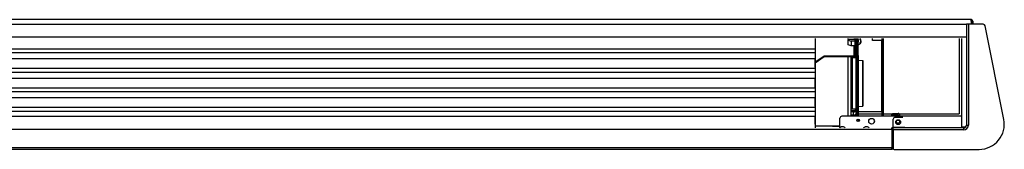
# Model space of a CAD drawing. Header units: millimetres. Extents: x -668 to 667, y 0 to 87.
# Tile 2 of 2: x 6 to 667, y 0 to 87. Entities that reach past the tile are written whole.
import ezdxf

# ---------------------------------------------------------------- set-up
doc = ezdxf.new("R2010")
doc.units = ezdxf.units.MM

msp = doc.modelspace()

# ---------------------------------------------------------------- linework, layer by layer
at = {"color": 7, "linetype": 'Continuous'}
for p, q in [((645.3, 87.25), (-645.17, 87.25)), ((645.3, 86.28), (645.3, 87.25)), ((645.3, 86.28), (645.3, 84.14)), ((645.88, 86.28), (645.88, 84.14)), ((646.27, 86.28), (646.27, 84.14)), ((-642.06, 84.14), (642.06, 84.14)), ((642.06, 84.14), (642.06, 84.13)), ((643.36, 84.14), (642.06, 84.14)), ((642.06, 84.13), (642.06, 84.11)), ((642.06, 84.11), (642.06, 82.85)), ((653.37, 84.14), (643.36, 84.14)), ((667.18, 19.99), (654.64, 83.1)), ((-591.9, 0), (591.9, 0)), ((592.03, 0.52), (591.9, 0.52)), ((591.9, 0), (592.03, 0)), ((593.52, -0.19), (650.61, -0.19))]:
    msp.add_line(p, q, dxfattribs=at)
at = {"color": 9, "linetype": 'Continuous'}
for p, q in [((642.06, 82.85), (642.06, 75.4)), ((643.36, 84.14), (643.36, 16.18)), ((642.06, 75.4), (-642.06, 75.4)), ((540.45, 74.43), (540.45, 14.24)), ((562.58, 73.85), (562.58, 74.43)), ((566.85, 73.85), (562.58, 73.85)), ((562.58, 73.85), (562.58, 73.4)), ((562.58, 73.4), (564.52, 72.71)), ((562.58, 70.19), (562.58, 73.4)), ((565.22, 74.07), (565.22, 73.97)), ((565.22, 73.97), (565.22, 73.85)), ((566.85, 73.85), (566.85, 74.43)), ((566.98, 74.43), (566.98, 72.48)), ((567.76, 72.48), (567.76, 74.43)), ((568.41, 73.77), (568.41, 74.43)), ((568.41, 73.77), (569.19, 73.77)), ((568.41, 73.77), (568.41, 71.97)), ((569.19, 73.77), (569.19, 74.43)), ((569.19, 73.77), (569.19, 71.97)), ((571.03, 73.63), (570.57, 74.43)), ((571.17, 73.08), (571.03, 73.63)), ((571.17, 73.08), (571.06, 73.08)), ((571.06, 73.07), (571.09, 72.98)), ((578.83, 73.27), (578.83, 74.43)), ((584.98, 73.27), (578.83, 73.27)), ((584.98, 73.27), (585.43, 73.27)), ((584.98, 73.27), (584.98, 25.37)), ((585.43, 22.14), (585.43, 74.43)), ((585.95, 74.43), (585.95, 22.14)), ((637.08, 74.43), (637.08, 23.75)), ((639.02, 14.76), (639.02, 74.43)), ((642.06, 75.4), (642.06, 74.43)), ((642.06, 74.43), (642.06, 16.18)), ((-540.44, 67.6), (540.44, 67.6)), ((540.44, 67.6), (540.44, 65.01)), ((564.52, 69.51), (562.58, 70.19)), ((564.52, 72.71), (564.52, 69.51)), ((566.98, 72.71), (564.52, 72.71)), ((566.98, 69.51), (564.52, 69.51)), ((566.34, 69.51), (566.34, 62.96)), ((566.98, 72.48), (567.76, 72.48)), ((566.98, 72.48), (566.98, 63.51)), ((567.76, 72.48), (567.76, 63.51)), ((567.76, 69.47), (568.41, 69.47)), ((567.89, 67.35), (567.89, 69.47)), ((567.89, 67.35), (567.89, 64.68)), ((568.05, 69.47), (568.14, 69.19)), ((568.14, 69.19), (568.32, 68.93)), ((568.14, 66.51), (568.32, 66.25)), ((568.32, 69.47), (568.32, 69.46)), ((568.32, 69.46), (568.32, 68.93)), ((568.32, 68.93), (568.32, 66.25)), ((568.32, 65.02), (568.32, 66.25)), ((568.36, 66.2), (568.32, 66.25)), ((568.41, 71.97), (569.19, 71.97)), ((568.41, 64.96), (568.41, 71.97)), ((569.19, 64.96), (569.19, 71.97)), ((569.85, 70.43), (569.19, 70.12)), ((570.57, 71.02), (569.85, 70.43)), ((571.03, 71.81), (570.57, 71.02)), ((571.17, 72.34), (571.03, 71.81)), ((571.17, 72.34), (571.06, 72.34)), ((571.14, 72.57), (571.09, 72.44)), ((571.16, 72.66), (571.14, 72.57)), ((571.16, 72.76), (571.16, 72.75)), ((571.16, 72.75), (571.17, 72.71)), ((-540.44, 65.01), (540.44, 65.01)), ((-540.44, 61.03), (540.44, 61.03)), ((540.37, 55.18), (540.37, 61.03)), ((540.44, 65.01), (540.44, 61.64)), ((540.44, 61.64), (540.44, 61.05)), ((540.44, 61.05), (540.44, 61.03)), ((540.45, 58.75), (546.4, 62.96)), ((540.45, 58.2), (546.4, 62.41)), ((546.4, 62.96), (566.34, 62.96)), ((546.4, 62.96), (546.4, 62.41)), ((546.4, 62.41), (566.34, 62.41)), ((562.58, 59.97), (562.58, 62.41)), ((562.58, 22.31), (562.58, 59.97)), ((564.52, 58.95), (564.52, 62.41)), ((564.53, 61.19), (564.52, 61.13)), ((564.61, 61.45), (564.53, 61.19)), ((564.79, 61.65), (564.61, 61.45)), ((564.72, 61.57), (564.72, 62.41)), ((565.04, 61.76), (564.79, 61.65)), ((565.1, 61.76), (565.04, 61.76)), ((565.17, 61.81), (565.1, 61.76)), ((565.17, 61.81), (567.76, 61.81)), ((565.17, 61.81), (565.17, 61.77)), ((565.17, 61.77), (565.17, 57.3)), ((565.88, 61.81), (565.88, 62.41)), ((566.98, 63.51), (566.97, 63.33)), ((567.76, 63.33), (566.97, 63.33)), ((567.76, 63.51), (567.76, 63.33)), ((567.83, 61.76), (567.76, 61.81)), ((567.76, 61.81), (567.76, 61.77)), ((567.76, 61.77), (567.76, 57.3)), ((567.89, 61.76), (567.83, 61.76)), ((568.02, 64.04), (567.89, 64.68)), ((567.89, 64.68), (568.04, 64.16)), ((567.89, 63.41), (568.14, 64.64)), ((567.89, 60.73), (567.89, 63.41)), ((568.14, 62.56), (567.89, 63.41)), ((567.89, 60.73), (567.89, 58.05)), ((567.92, 64.21), (567.96, 64.32)), ((567.92, 64.21), (567.98, 63.84)), ((567.98, 63.84), (567.92, 64.21)), ((567.95, 63.72), (567.92, 64.21)), ((568.14, 64.64), (568.15, 64.67)), ((568.14, 59.89), (568.32, 59.63)), ((568.15, 64.67), (568.32, 65.02)), ((568.32, 65.02), (568.34, 65.04)), ((568.32, 62.31), (568.32, 65.02)), ((568.32, 59.63), (568.32, 62.31)), ((568.32, 59.63), (568.32, 56.95)), ((568.36, 59.58), (568.32, 59.63)), ((568.34, 65.04), (568.4, 65.22)), ((568.4, 65.22), (568.41, 65.22)), ((568.41, 63.11), (568.41, 64.96)), ((569.19, 64.96), (568.41, 64.96)), ((568.41, 63.11), (568.41, 56.18)), ((569.19, 63.11), (568.41, 63.11)), ((569.19, 63.11), (569.19, 64.96)), ((569.19, 63.11), (569.19, 56.18)), ((569.19, 60.03), (569.19, 60.13)), ((569.19, 60.08), (569.19, 60.03)), ((569.23, 59.95), (569.19, 60.08)), ((569.24, 59.97), (569.23, 59.95)), ((569.25, 60), (569.24, 59.97)), ((569.3, 60.02), (569.25, 60)), ((569.3, 60.02), (572.36, 59.75)), ((569.3, 43.51), (569.3, 60.02)), ((572.36, 59.75), (572.36, 34.45)), ((572.36, 28.92), (572.36, 59.75)), ((-540.44, 54.46), (540.44, 54.46)), ((540.44, 54.46), (540.44, 51.87)), ((564.52, 23.55), (564.52, 58.95)), ((565.17, 57.3), (565.17, 26.86)), ((567.76, 57.3), (567.76, 26.86)), ((568.14, 56.82), (567.89, 58.05)), ((568.14, 57.21), (567.89, 58.05)), ((567.99, 57.54), (568, 55.75)), ((568, 55.75), (567.99, 54.75)), ((567.99, 54.75), (567.99, 50.35)), ((568.15, 56.8), (568.14, 56.82)), ((568.32, 56.44), (568.15, 56.8)), ((568.32, 56.95), (568.32, 56.44)), ((568.34, 56.42), (568.32, 56.44)), ((568.32, 55.62), (568.32, 56.44)), ((568.32, 24.79), (568.32, 55.62)), ((568.4, 56.24), (568.34, 56.42)), ((568.41, 56.24), (568.4, 56.24)), ((568.41, 56.18), (568.41, 52.77)), ((569.19, 56.18), (568.41, 56.18)), ((569.19, 56.18), (569.19, 52.77)), ((-540.44, 51.87), (540.44, 51.87)), ((-540.44, 47.89), (540.44, 47.89)), ((540.08, 47.89), (540.08, 41.32)), ((540.44, 51.87), (540.44, 48.5)), ((540.44, 48.5), (540.44, 47.91)), ((540.44, 47.91), (540.44, 47.89)), ((567.99, 50.35), (567.99, 37.11)), ((569.19, 52.77), (568.41, 52.77)), ((568.41, 52.77), (568.41, 22.18)), ((569.19, 52.77), (569.19, 22.18)), ((-540.44, 41.32), (540.44, 41.32)), ((540.44, 41.32), (540.44, 38.73)), ((569.3, 28.65), (569.3, 43.51)), ((-540.44, 38.73), (540.44, 38.73)), ((-540.44, 34.76), (540.44, 34.76)), ((540.37, 28.9), (540.37, 34.76)), ((540.44, 38.73), (540.44, 35.36)), ((540.44, 35.36), (540.44, 34.77)), ((540.44, 34.77), (540.44, 34.76)), ((567.99, 37.11), (567.98, 32.8)), ((572.36, 34.45), (572.36, 28.92)), ((-540.44, 28.18), (540.44, 28.18)), ((540.44, 28.18), (540.44, 25.6)), ((564.53, 27.44), (564.52, 27.66)), ((564.61, 27.18), (564.53, 27.44)), ((564.79, 26.98), (564.61, 27.18)), ((565.04, 26.87), (564.79, 26.98)), ((565.17, 26.86), (565.04, 26.87)), ((567.76, 26.86), (565.17, 26.86)), ((567.76, 26.86), (567.9, 26.87)), ((567.89, 26.57), (567.76, 26.44)), ((567.89, 25.59), (567.89, 26.87)), ((567.9, 26.87), (567.97, 26.91)), ((567.99, 28.64), (567.97, 26.54)), ((567.97, 26.54), (567.99, 26.29)), ((567.98, 32.8), (567.99, 31.97)), ((567.99, 31.97), (567.98, 29.21)), ((567.98, 29.21), (567.99, 28.64)), ((567.99, 26.28), (568, 26.92)), ((568.28, 26.58), (568.18, 26.41)), ((569.19, 28.83), (569.19, 28.7)), ((569.19, 28.7), (569.2, 28.81)), ((569.2, 28.81), (569.23, 28.78)), ((569.23, 28.78), (569.27, 28.81)), ((569.27, 28.81), (569.3, 28.81)), ((569.3, 28.65), (572.36, 28.92)), ((569.3, 28.81), (569.3, 28.65)), ((569.35, 28.65), (569.35, 22.14)), ((-540.44, 25.6), (540.44, 25.6)), ((-540.44, 22.22), (540.44, 22.22)), ((540.37, 16.76), (540.37, 21.62)), ((540.44, 25.6), (540.44, 22.22)), ((540.44, 22.22), (540.44, 21.63)), ((540.44, 21.63), (540.44, 21.62)), ((556.95, 14.5), (556.95, 20.84)), ((639.02, 22.14), (558.25, 22.14)), ((562.58, 22.14), (562.58, 22.31)), ((564.52, 25.96), (566.21, 25.96)), ((566.21, 25.3), (564.52, 25.3)), ((566.21, 25.14), (564.52, 25.14)), ((564.52, 22.14), (564.52, 23.55)), ((566.21, 22.94), (564.52, 22.94)), ((566.21, 22.66), (564.52, 22.66)), ((566.21, 25.3), (566.21, 25.96)), ((566.21, 25.3), (566.21, 25.14)), ((566.21, 22.94), (566.21, 25.14)), ((566.21, 22.94), (566.21, 22.66)), ((566.21, 22.14), (566.21, 22.66)), ((567.7, 25.6), (567.89, 25.8)), ((567.89, 25.8), (567.7, 25.6)), ((567.89, 25.72), (567.7, 25.6)), ((567.89, 23.6), (567.7, 23.39)), ((567.89, 25.91), (567.76, 25.77)), ((567.89, 23.27), (567.76, 23.13)), ((567.89, 24), (567.98, 24.45)), ((567.89, 22.14), (567.89, 24)), ((568.14, 23.15), (567.89, 24)), ((567.99, 25.07), (567.92, 24.61)), ((567.92, 24.61), (568.32, 23.45)), ((567.99, 26.29), (567.95, 24.92)), ((567.95, 24.92), (567.99, 25.07)), ((568.18, 26.41), (567.99, 25.07)), ((568.05, 26.13), (567.99, 26.28)), ((567.99, 25.07), (568.05, 26.13)), ((568.32, 23.45), (568.32, 24.79)), ((568.38, 23.36), (568.32, 23.45)), ((568.32, 23.43), (568.32, 23.45)), ((568.32, 22.89), (568.32, 23.43)), ((568.32, 22.14), (568.32, 22.89)), ((568.4, 23.27), (568.38, 23.36)), ((568.41, 23.21), (568.4, 23.27)), ((568.4, 22.75), (568.41, 22.67)), ((568.41, 22.18), (568.41, 22.14)), ((569.19, 22.18), (569.19, 22.14)), ((569.19, 20.24), (569.19, 18.65)), ((569.77, 25.37), (569.35, 25.79)), ((569.35, 23.75), (585.43, 23.75)), ((569.35, 20.24), (569.35, 18.66)), ((569.77, 25.37), (584.98, 25.37)), ((584.98, 25.37), (585.43, 25.37)), ((585.95, 23.75), (592.27, 23.75)), ((591.93, 22.14), (591.95, 23.12)), ((591.95, 23.12), (592.01, 23.44)), ((591.95, 23.12), (593.52, 23.12)), ((592.01, 23.44), (592.44, 23.95)), ((592.44, 23.95), (593.04, 24.08)), ((592.87, 14.56), (592.87, 20.06)), ((593.04, 24.08), (593.89, 24.08)), ((593.52, 23.12), (597.03, 23.12)), ((593.89, 24.08), (596.06, 24.08)), ((599.31, 21.36), (594.17, 21.36)), ((596.55, 23.95), (596.06, 24.08)), ((596.97, 23.44), (596.55, 23.95)), ((596.71, 23.75), (637.08, 23.75)), ((597.03, 23.12), (596.97, 23.44)), ((597.03, 23.12), (597.05, 22.14)), ((-591.9, 13.4), (591.9, 13.4)), ((556.95, 15.34), (540.45, 15.34)), ((551.9, 15.4), (556.95, 15.4)), ((551.9, 15.4), (551.9, 15.34)), ((556.63, 14.24), (556.92, 14.48)), ((556.92, 14.48), (557.7, 14.88)), ((557.7, 14.88), (557.73, 14.89)), ((558.83, 14.89), (557.73, 14.89)), ((559.41, 14.89), (558.83, 14.89)), ((559.44, 14.88), (559.41, 14.89)), ((560.23, 14.48), (559.44, 14.88)), ((560.51, 14.24), (560.23, 14.48)), ((572.81, 14.24), (573.1, 14.48)), ((573.1, 14.48), (573.88, 14.88)), ((573.88, 14.88), (573.91, 14.89)), ((575.01, 14.89), (573.91, 14.89)), ((575.6, 14.89), (575.01, 14.89)), ((575.62, 14.88), (575.6, 14.89)), ((576.41, 14.48), (575.62, 14.88)), ((576.69, 14.24), (576.41, 14.48)), ((580, 17.94), (580.22, 18.81)), ((580, 17.86), (580, 17.94)), ((591.9, 13.4), (591.9, 14.24)), ((592.03, 14.24), (591.9, 14.24)), ((591.9, 13.72), (592.03, 13.72)), ((591.9, 13.27), (591.9, 13.4)), ((591.9, 13.27), (592.03, 13.27)), ((592.87, 13.27), (592.03, 13.27)), ((592.03, 0.97), (592.03, 13.27)), ((592.36, 13.36), (592.36, 13.4)), ((592.87, 13.36), (592.36, 13.36)), ((592.36, 13.36), (592.36, 13.27)), ((592.55, 14.04), (592.87, 14.04)), ((600.61, 14.56), (592.87, 14.56)), ((592.87, 14.56), (592.87, 14.24)), ((592.87, 12.94), (592.87, 14.24)), ((640.12, 14.24), (592.87, 14.24)), ((641.5, 14.76), (639.02, 14.76)), ((640.12, 14.2), (640.12, 14.24)), ((640.12, 14.2), (640.12, 12.94)), ((642.1, 16.18), (642.06, 16.18)), ((642.1, 16.18), (643.36, 16.18)), ((592.87, 12.94), (592.87, 0.45)), ((640.12, 12.94), (592.87, 12.94)), ((591.9, 0.84), (-591.9, 0.84)), ((591.9, 0.84), (591.9, 0.97)), ((592.03, 0.97), (591.9, 0.97)), ((591.9, 0), (591.9, 0.84)), ((591.9, 0.84), (592.03, 0.84)), ((592.87, 0.97), (592.03, 0.97)), ((592.03, 0.97), (592.03, 0.84)), ((592.03, 0.84), (592.03, 0.52)), ((592.36, 0.97), (592.36, 0.88)), ((592.36, 0.88), (592.87, 0.88)), ((592.36, 0.84), (592.36, 0.88))]:
    msp.add_line(p, q, dxfattribs=at)
for centre, radius in [((569.26, 19.45), 0.809), ((578.29, 18.73), 1.94), ((596.11, 18.12), 1.62), ((596.11, 18.45), 1.13)]:
    msp.add_circle(centre, radius, dxfattribs=at)
at = {"color": 7, "linetype": 'Continuous'}
for centre, radius, start, end in [((645.3, 86.28), 0.971, 0, 90), ((645.3, 86.28), 0.583, 0, 90), ((653.37, 82.85), 1.29, 11.23778, 90), ((650.61, 16.7), 16.89, 270, 11.23778), ((593.52, 0.45), 0.647, 180, 270)]:
    msp.add_arc(centre, radius, start, end, dxfattribs=at)
at = {"color": 9, "linetype": 'Continuous'}
for centre, radius, start, end in [((558.25, 20.84), 1.29, 90, 180), ((594.17, 20.06), 1.29, 90, 180), ((592.03, 13.4), 0.841, 0, 90), ((592.03, 13.4), 0.324, 0, 90), ((640.12, 16.18), 3.24, 270, 0), ((640.12, 16.18), 1.98, 269.99999, 0.00001), ((592.03, 0.84), 0.841, 270, 0), ((592.03, 0.84), 0.324, 270, 0)]:
    msp.add_arc(centre, radius, start, end, dxfattribs=at)
for points in [[(571.17, 73.08), (571.1, 73.33), (570.99, 73.58), (570.83, 73.82), (570.63, 74.04)], [(570.63, 73.67), (570.65, 73.85), (570.63, 74.04)], [(571.17, 72.71), (571.1, 72.97), (570.99, 73.22), (570.83, 73.45), (570.63, 73.67)], [(567.89, 67.35), (567.95, 66.92), (568.14, 66.51)], [(568.4, 68.79), (568.37, 68.86), (568.32, 68.93)], [(568.41, 66.03), (568.4, 66.12), (568.36, 66.2)], [(568.41, 68.71), (568.41, 68.75), (568.4, 68.79)], [(570.63, 71.75), (570.83, 71.97), (570.99, 72.2), (571.1, 72.45), (571.17, 72.71)], [(570.63, 71.38), (570.83, 71.6), (570.99, 71.84), (571.1, 72.09), (571.17, 72.34)], [(570.63, 71.38), (570.65, 71.57), (570.63, 71.75)], [(566.34, 62.41), (566.68, 62.44), (567.01, 62.53), (567.3, 62.68), (567.52, 62.86), (567.68, 63.09), (567.76, 63.33)], [(566.34, 62.96), (566.48, 62.97), (566.62, 63.01), (566.75, 63.07), (566.85, 63.14), (566.93, 63.23), (566.97, 63.33)], [(567.89, 60.73), (567.95, 60.3), (568.14, 59.89)], [(568.14, 62.56), (568.22, 62.43), (568.32, 62.31)], [(568.4, 62.16), (568.37, 62.24), (568.32, 62.31)], [(568.41, 59.41), (568.4, 59.5), (568.36, 59.58)], [(568.41, 62.09), (568.41, 62.13), (568.4, 62.16)], [(568.14, 57.21), (568.22, 57.08), (568.32, 56.95)], [(568.4, 56.81), (568.37, 56.88), (568.32, 56.95)], [(568.41, 56.73), (568.41, 56.77), (568.4, 56.81)], [(566.21, 25.96), (566.64, 26), (567.05, 26.09), (567.43, 26.24), (567.76, 26.44)], [(566.21, 25.3), (566.64, 25.33), (567.05, 25.42), (567.43, 25.57), (567.76, 25.77)], [(566.21, 25.14), (566.62, 25.17), (567.02, 25.26), (567.38, 25.4), (567.7, 25.6)], [(566.21, 22.94), (566.62, 22.97), (567.02, 23.06), (567.38, 23.2), (567.7, 23.39)], [(566.21, 22.66), (566.64, 22.69), (567.05, 22.78), (567.43, 22.93), (567.76, 23.13)], [(568.14, 23.15), (568.22, 23.02), (568.32, 22.89)], [(568.4, 22.75), (568.37, 22.82), (568.32, 22.89)]]:
    msp.add_spline(points, degree=3, dxfattribs=at)

doc.saveas('drawing.dxf')
